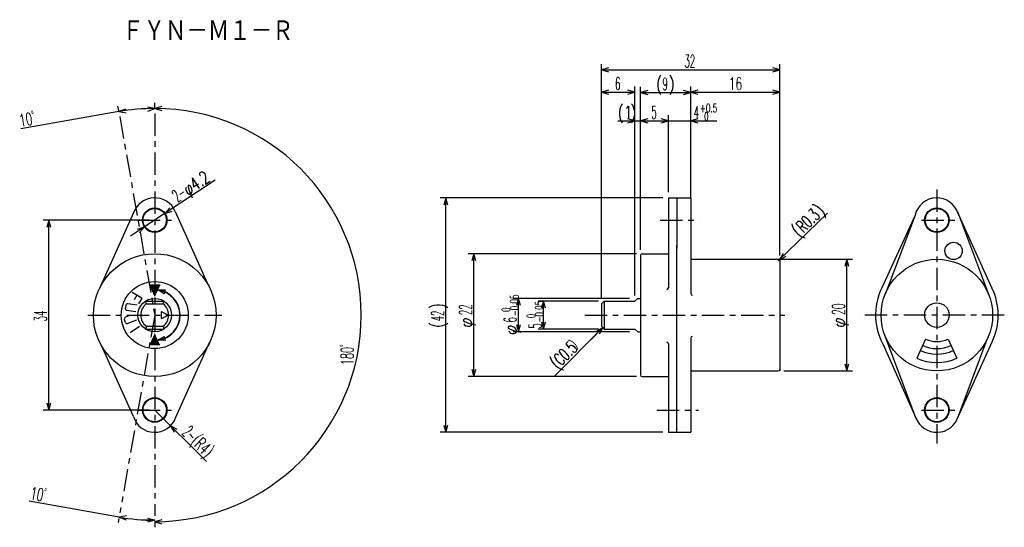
# Model space of a CAD drawing. Extents: x -93 to 84, y -37 to 54.
import ezdxf

# ---------------------------------------------------------------- set-up
doc = ezdxf.new("R2010")
doc.units = 0
doc.linetypes.add('CENTER', pattern=[7, 4, -1, 1, -1])
doc.layers.get('0').update_dxf_attribs({"linetype": 'CONTINUOUS'})
for name, color, linetype in [('FIG_1', 7, 'CONTINUOUS'), ('FIG_2', 5, 'CENTER'), ('FIG_3', 5, 'CONTINUOUS'), ('KIG_1', 5, 'CONTINUOUS'), ('SMP_1', 5, 'CONTINUOUS'), ('SMP_2', 7, 'CONTINUOUS')]:
    doc.layers.add(name, color=color, linetype=linetype)
doc.styles.add('KANJI', font='TXT', dxfattribs={"bigfont": 'BIGFONT'})

# ---------------------------------------------------------------- blocks, each defined once
blk = doc.blocks.new('$$$KIGO_1')
at = {"layer": 'FIG_2'}
for p, q in [((-68.76, 37.63), (-68.76, -34.47)), ((-80.76, 1.5), (-56.76, 1.5))]:
    blk.add_line(p, q, dxfattribs=at)
blk = doc.blocks.new('$$$ARW_ARROW')
for p, q in [((0.428571, 0.119048), (0, 0)), ((0, 0), (0.428571, -0.119048))]:
    blk.add_line(p, q)
blk = doc.blocks.new('$$$KIGO_2')
at = {"layer": 'FIG_2'}
blk.add_line((-75.033909, 37.081104), (-68.76, 1.5), dxfattribs=at)
blk = doc.blocks.new('$$$KIGO_3')
at = {"layer": 'FIG_2'}
blk.add_line((-68.76, 1.5), (-75.006125, -33.923535), dxfattribs=at)
blk = doc.blocks.new('$$$ARW_SHAFT')
for p, q in [((0, 0), (0.428571, 0.119048)), ((0.428571, -0.119048), (0, 0)), ((0, 0), (1, 0))]:
    blk.add_line(p, q)
blk = doc.blocks.new('$$$KIGO_4')
at = {"layer": 'FIG_2'}
for p, q in [((71.43, 23.99), (71.43, -21.52)), ((83.52, 1.5), (57.49, 1.5))]:
    blk.add_line(p, q, dxfattribs=at)
blk = doc.blocks.new('$$$ARW_BLACK30')
for p, q in [((0, 0), (0.428571, 0.119048)), ((0.428571, -0.119048), (0, 0)), ((0.428571, 0.119048), (0.428571, -0.119048))]:
    blk.add_line(p, q)
blk = doc.blocks.new('$$$ARW_WHITE60')
for p, q in [((0, 0), (0.380952, 0.214286)), ((0.380952, -0.214286), (0, 0)), ((0.380952, 0.214286), (0.380952, -0.214286))]:
    blk.add_line(p, q)

msp = doc.modelspace()

# ---------------------------------------------------------------- linework, layer by layer
at = {"layer": 'FIG_1'}
for p, q in [((23.31, 22.5), (23.31, 6.407377)), ((23.31, 22.5), (27.31, 22.5)), ((24.81, 22.5), (24.81, 13.5)), ((27.31, 22.5), (27.31, 5.394779)), ((-72.5435, 19.798125), (-78.730412, 6.146599)), ((-65.082736, 20.074081), (-59.382968, 7.250762)), ((67.538452, 19.425123), (61.585324, 6.407377)), ((67.538452, 19.425123), (62.219642, 5.394779)), ((75.103883, 20.081955), (80.705033, 5.23815)), ((75.261022, 19.650334), (81.306583, 6.342841)), ((18.61, 12.5), (23.31, 12.5)), ((24.81, -19.5), (24.81, 14.04)), ((18.31, 12.2), (18.31, -9.2)), ((27.31, 11.5), (34.47, 11.5)), ((34.47, 11.5), (43.01, 11.5)), ((43.31, 11.5), (43.31, -8.5)), ((43.31, 11.2), (43.31, -8.2)), ((-71.082788, 4.544714), (-72.804961, 5.561632)), ((18.31, 6), (18.31, 4.5)), ((-71.924983, 3.260526), (-73.602482, 3.5362)), ((-71.943874, 5.053173), (-72.435451, 4.220678)), ((-71.082788, 4.544714), (-71.69294, 3.511411)), ((-70.418312, 4), (-68.16, 4)), ((-70.26, 3.5), (-70.418312, 4)), ((-68.16, 4), (-67.101688, 4)), ((-67.26, 3.5), (-67.101688, 4)), ((11.31, 3.5), (11.81, 4)), ((11.81, 4), (17.31, 4)), ((11.81, 4), (11.81, -1)), ((17.31, 4), (17.81, 4.5)), ((17.81, 4.5), (18.31, 4.5)), ((-73.94716, 3.288819), (-74.044457, 2.69676)), ((-72.119576, 2.076409), (-73.797076, 2.352082)), ((-70.26, 3.5), (-67.46, 3.5)), ((-67.66, 3.5), (-67.26, 3.5)), ((11.31, 3.5), (11.31, -0.5)), ((-73.985712, 0.168682), (-74.193838, 0.731428)), ((-73.393755, 1.347191), (-74.016528, 1.116864)), ((-72.005828, 0.581062), (-73.600276, -0.008629)), ((-71.508, -0.545), (-73.171924, -1.654665)), ((-70.26, -0.5), (-70.418312, -1)), ((-70.418312, -1), (-68.16, -1)), ((-70.26, -0.5), (-67.66, -0.5)), ((-68.16, -1), (-67.101688, -1)), ((-67.66, -0.5), (-67.26, -0.5)), ((-67.26, -0.5), (-67.101688, -1)), ((11.31, -0.5), (11.81, -1)), ((11.81, -1), (17.31, -1)), ((17.31, -1), (17.81, -1.5)), ((17.81, -1.5), (18.31, -1.5)), ((-65.021216, -16.921791), (-58.862717, -3.300394)), ((27.31, -2.565082), (27.31, -19.5)), ((67.746259, -17.058863), (62.293529, -2.565082)), ((69.422585, -2.804916), (67.837745, -6.203616)), ((73.437394, -2.80487), (75.022255, -6.203616)), ((75.18148, -16.887947), (80.466359, -2.783014)), ((75.243712, -16.706483), (81.341452, -3.271071)), ((-72.583809, -16.674088), (-78.303515, -3.970039)), ((23.31, -3.658), (23.31, -19.5)), ((67.706634, -16.961693), (62.040715, -4.230736)), ((27.31, -8.5), (34.47, -8.5)), ((34.47, -8.5), (43.01, -8.5)), ((18.61, -9.5), (23.31, -9.5)), ((23.31, -19.5), (27.31, -19.5))]:
    msp.add_line(p, q, dxfattribs=at)
for centre, radius in [((-68.76, 18.5), 2.2), ((-68.76, 18.5), 2.1), ((71.43, 18.5), 2.2), ((71.43, 18.5), 2.1), ((74.43, 13), 1.55), ((-68.76, 1.5), 11), ((71.43, 1.5), 10), ((-68.76, 1.5), 3), ((71.43, 1.5), 2.2), ((-68.76, -15.5), 2.2), ((-68.76, -15.5), 2.1), ((71.43, -15.5), 2.2), ((71.43, -15.5), 2.1)]:
    msp.add_circle(centre, radius, dxfattribs=at)
for centre, radius, start, end in [((-68.76, 18.5), 4, 23.173712, 161.06282), ((71.43, 18.5), 4, 16.713336, 166.627519), ((18.61, 12.2), 0.3, 90, 180), ((43.01, 11.2), 0.3, 0, 90), ((-68.76, 1.5), 4.552, 277.009448, 83.427318), ((-68.76, 1.5), 4.5, 277.009448, 82.990552), ((23.01, 6.407377), 0.3, 270, 0), ((27.608484, 5.366878), 0.3, 180, 270), ((71.43, 1.5), 11, 153.504652, 211.39774), ((71.43, 1.5), 11, 334.295251, 26.120362), ((-73.651131, 3.24017), 0.3, 80.667651, 170.667651), ((-73.748427, 2.648112), 0.3, 170.667651, 260.667651), ((-68.76, 1.5), 2.5, 126.869898, 233.130102), ((-68.76, 1.5), 2.5, 306.869898, 53.130102), ((-73.912465, 0.835491), 0.3, 110.296406, 200.296406), ((-73.704339, 0.272745), 0.3, 200.296406, 290.296406), ((23.01, -3.626), 0.3, 0, 90), ((27.60407, -2.606354), 0.3, 90, 180), ((71.43, 1.5), 4.75, 245, 295), ((71.43, 1.5), 7, 245, 295), ((71.43, 1.5), 6, 245, 295), ((71.43, 1.5), 8.5, 245, 295), ((43.01, -8.2), 0.3, 270, 0), ((18.61, -9.2), 0.3, 180, 270), ((-68.76, -15.5), 4, 197.068924, 339.179107), ((71.43, -15.5), 4, 201.433629, 342.44503)]:
    msp.add_arc(centre, radius, start, end, dxfattribs=at)
at = {"layer": 'FIG_2'}
for p, q in [((-71.76, 18.5), (-65.76, 18.5)), ((21.86, 18.5), (28.89, 18.5)), ((68.66, 18.5), (75.16, 18.5)), ((8.33, 1.5), (44.21, 1.5)), ((-71.76, -15.5), (-65.76, -15.5)), ((21.23, -15.5), (28.68, -15.5)), ((68.66, -15.5), (75.16, -15.5))]:
    msp.add_line(p, q, dxfattribs=at)
at = {"layer": 'FIG_3'}
for p, q in [((11.31, 5.5), (11.31, 46.458)), ((43.31, 12.2), (43.31, 46.458)), ((11.31, 45.458), (43.31, 45.458)), ((11.31, 4.5), (11.31, 42.459)), ((17.31, 5), (17.31, 42.459)), ((18.31, 13.2), (18.31, 42.395)), ((27.31, 22.5), (27.31, 42.448)), ((27.31, 26.5), (27.31, 42.395)), ((43.31, 12.2), (43.31, 42.448)), ((11.31, 41.459), (17.31, 41.459)), ((18.31, 41.395), (27.31, 41.395)), ((27.31, 41.448), (43.31, 41.448)), ((-75.207557, 38.065912), (-75.360374, 38.932578)), ((-68.76, 38.63), (-68.76, 39.510036)), ((-75.186725, 37.947771), (-92.752813, 34.850395)), ((17.31, 5), (17.31, 37.295)), ((18.31, 13.2), (18.31, 37.295)), ((18.31, 13.2), (18.31, 37.295)), ((23.31, 23.5), (23.31, 37.318)), ((23.31, 27.5), (23.31, 37.295)), ((27.31, 23.5), (27.31, 37.318)), ((14.237, 36.295), (23.707, 36.295)), ((18.31, 36.295), (23.31, 36.295)), ((23.31, 36.318), (31.97025, 36.318)), ((-57.899096, 25.64895), (-70.597636, 17.290417)), ((22.31, 22.5), (-17.58, 22.5)), ((-16.58, -19.5), (-16.58, 22.5)), ((43.01, 11.2), (51.850407, 19.771351)), ((-69.76, 18.5), (-88.74, 18.5)), ((-87.74, -15.5), (-87.74, 18.5)), ((17.61, 12.5), (-12.556, 12.5)), ((-11.556, -9.5), (-11.556, 12.5)), ((39.66, 11.5), (56.29, 11.5)), ((55.29, -8.5), (55.29, 11.5)), ((16.31, 4.5), (-4.531, 4.5)), ((-3.531, -1.5), (-3.531, 4.5)), ((10.81, 4), (-0.056, 4)), ((0.944, -1), (0.944, 4)), ((16.31, -1.5), (-4.531, -1.5)), ((10.81, -1), (-0.056, -1)), ((11.56, -0.75), (2.81, -9.5)), ((44.01, -8.5), (56.29, -8.5)), ((17.61, -9.5), (-12.556, -9.5)), ((-69.76, -15.5), (-88.74, -15.5)), ((-68.76, -15.5), (-59.458189, -24.748061)), ((22.31, -19.5), (-17.58, -19.5)), ((-75.140086, -34.683267), (-91.262813, -31.840395)), ((-75.179773, -34.908343), (-75.313734, -35.668075)), ((-68.76, -35.47), (-68.76, -36.510036))]:
    msp.add_line(p, q, dxfattribs=at)
msp.add_circle((-68.76, 1.5), 6, dxfattribs=at)
for radius, start, end in [(37.010036, 90, 100), (37.010036, 270, 90), (36.741452, 260, 270)]:
    msp.add_arc((-68.76, 1.5), radius, start, end, dxfattribs=at)
at = {"layer": 'SMP_1'}
for p, q in [((-69.738439, 6.932385), (-67.781561, 6.932385)), ((-69.64949, 6.740077), (-67.87051, 6.740077)), ((-69.560541, 6.547769), (-67.959459, 6.547769)), ((-69.471592, 6.355462), (-68.048408, 6.355462)), ((-69.382643, 6.163154), (-68.137357, 6.163154)), ((-69.293694, 5.970846), (-68.226306, 5.970846)), ((-69.204745, 5.778538), (-68.315255, 5.778538)), ((-69.115796, 5.586231), (-68.404204, 5.586231)), ((-69.026847, 5.393923), (-68.493153, 5.393923)), ((-68.937898, 5.201615), (-68.582102, 5.201615)), ((-68.848949, 5.009308), (-68.671051, 5.009308)), ((-69.493153, -3.402077), (-68.026847, -3.402077)), ((-69.404204, -3.209769), (-68.115796, -3.209769)), ((-69.315255, -3.017462), (-68.204745, -3.017462)), ((-69.226306, -2.825154), (-68.293694, -2.825154)), ((-69.137357, -2.632846), (-68.382643, -2.632846)), ((-69.048408, -2.440538), (-68.471592, -2.440538)), ((-68.959459, -2.248231), (-68.560541, -2.248231)), ((-68.87051, -2.055923), (-68.64949, -2.055923)), ((-68.781561, -1.863615), (-68.738439, -1.863615)), ((-69.671051, -3.786692), (-67.848949, -3.786692)), ((-69.582102, -3.594385), (-67.937898, -3.594385))]:
    msp.add_line(p, q, dxfattribs=at)

# ---------------------------------------------------------------- block references
at = {"layer": 'KIG_1'}
for name in ['$$$KIGO_1', '$$$KIGO_2', '$$$KIGO_4', '$$$KIGO_3']:
    msp.add_blockref(name, (0, 0), dxfattribs=at)
at = {"layer": 'SMP_1', "xscale": 3, "yscale": 3}
for p in [(11.31, 45.458), (11.31, 41.459), (18.31, 41.395), (27.31, 41.448), (-68.76, 38.510036), (18.31, 36.295), (18.31, 36.295), (27.31, 36.318), (-68.76, -35.510036)]:
    msp.add_blockref('$$$ARW_ARROW', p, dxfattribs=at)
for name, p, rotation in [('$$$ARW_ARROW', (43.31, 45.458), 180), ('$$$ARW_ARROW', (17.31, 41.459), 180), ('$$$ARW_ARROW', (27.31, 41.395), 180), ('$$$ARW_ARROW', (43.31, 41.448), 180), ('$$$ARW_ARROW', (-68.76, 38.510036), 185), ('$$$ARW_ARROW', (-75.186725, 37.947771), 5), ('$$$ARW_ARROW', (17.31, 36.295), 180), ('$$$ARW_ARROW', (23.31, 36.295), 180), ('$$$ARW_ARROW', (-16.58, 22.5), 270), ('$$$ARW_ARROW', (-66.922364, 19.709583), 33.354026), ('$$$ARW_ARROW', (-87.74, 18.5), 270), ('$$$ARW_SHAFT', (-70.597636, 17.290417), 213.354026), ('$$$ARW_ARROW', (-11.556, 12.5), 270), ('$$$ARW_ARROW', (43.225384, 11.408829), 44.114705), ('$$$ARW_ARROW', (55.29, 11.5), 270), ('$$$ARW_BLACK30', (-68.204506, 6.017979), 344.845195), ('$$$ARW_ARROW', (-3.531, 4.5), 270), ('$$$ARW_ARROW', (0.944, 4), 270), ('$$$ARW_ARROW', (0.944, -1), 90), ('$$$ARW_ARROW', (-3.531, -1.5), 90), ('$$$ARW_SHAFT', (11.56, -0.75), 225), ('$$$ARW_BLACK30', (-68.204506, -3.017979), 14.991239), ('$$$ARW_ARROW', (-11.556, -9.5), 90), ('$$$ARW_ARROW', (55.29, -8.5), 90), ('$$$ARW_ARROW', (-87.74, -15.5), 90), ('$$$ARW_ARROW', (-65.923389, -18.32022), 315.166018), ('$$$ARW_ARROW', (-16.58, -19.5), 90), ('$$$ARW_ARROW', (-75.140086, -34.683267), 355), ('$$$ARW_SHAFT', (-68.76, -35.241452), 178.451416)]:
    msp.add_blockref(name, p, dxfattribs=dict(at, rotation=rotation))
at = {"layer": 'SMP_2', "xscale": 3, "yscale": 3, "rotation": 180}
msp.add_blockref('$$$ARW_WHITE60', (-66.38, 1.5), dxfattribs=at)

# ---------------------------------------------------------------- texts
at = {"layer": 'SMP_1', "style": 'KANJI'}
for s, height, width, p in [('ＦＹＮ－Ｍ１－Ｒ', 4, 0.872727, (-74.6, 50.4)), ('32', 2.25, 0.5, (26.185, 45.8405)), ('6', 2.25, 0.5, (13.7475, 41.8415)), ('(', 2.25, 0.75, (21.1225, 41.7775)), (')', 2.25, 0.75, (23.3725, 41.7775)), ('9', 2.25, 0.5, (22.2475, 41.7775)), ('16', 2.25, 0.6, (34.185, 41.8305)), ('(', 2.25, 0.75, (14.237, 36.6775)), ('1', 2.25, 0.75, (15.362, 36.6775)), (')', 2.25, 0.75, (16.487, 36.6775)), ('5', 2.25, 0.5, (20.2475, 36.6775)), ('4', 2.25, 0.5, (27.846, 36.7005)), ('+0.5', 1.5, 0.631579, (28.971, 37.8255)), (' 0', 1.5, 0.545455, (28.971, 36.3255))]:
    msp.add_text(s, height=height, dxfattribs=dict(at, width=width)).set_placement(p)
for s, height, rotation, width, p in [('10ﾟ', 2.25, 10, 0.6, (-92.819234, 35.227084)), ('φ4.2', 2.25, 33.354026, 0.714286, (-62.807901, 22.875763)), ('2-', 2.25, 33.354026, 0.5, (-64.687301, 21.638689)), (')', 2.25, 44.114705, 0.75, (50.776459, 19.262857)), ('R0.3', 2.25, 44.114705, 0.631579, (47.545694, 16.13042)), ('(', 2.25, 44.114705, 0.75, (46.738003, 15.347311)), ('-0.05', 1.5, 90, 0.625, (-3.5385, 1.31325)), ('34', 2.25, 90, 0.5, (-88.1225, 0.375)), (')', 2.25, 90, 0.75, (-16.9625, 2.625)), ('42', 2.25, 90, 0.5, (-16.9625, 0.375)), ('22', 2.25, 90, 0.5, (-11.9385, 1.5)), (' 0', 1.5, 90, 0.545455, (-5.0385, 1.31325)), ('-0.05', 1.5, 90, 0.625, (0.9365, 0.18825)), ('20', 2.25, 90, 0.545455, (54.9075, 1.5)), ('φ', 2.25, 90, 0.857143, (-11.9385, -0.75)), ('6', 2.25, 90, 0.5, (-3.9135, 0.18825)), (' 0', 1.5, 90, 0.545455, (-0.5635, 0.18825)), ('φ', 2.25, 90, 0.857143, (54.9075, -0.75)), ('(', 2.25, 90, 0.75, (-16.9625, -0.75)), ('φ', 2.25, 90, 0.857143, (-3.9135, -2.06175)), ('5', 2.25, 90, 0.5, (0.5615, -0.93675)), ('）', 2.25, 45, 0.857143, (6.938032, -4.848753)), ('180ﾟ', 2.25, 90, 0.571429, (-33.132464, -7.5)), ('(C0.5', 2.25, 45, 0.631579, (3.492061, -8.277002)), ('2-', 2.25, 315.166018, 0.5, (-63.975286, -19.71769)), ('(R4)', 2.25, 315.166018, 0.6, (-62.379693, -21.304063)), ('10ﾟ', 2.25, 350, 0.6, (-91.196393, -31.463706))]:
    msp.add_text(s, height=height, rotation=rotation, dxfattribs=dict(at, width=width)).set_placement(p)

doc.saveas('drawing.dxf')
